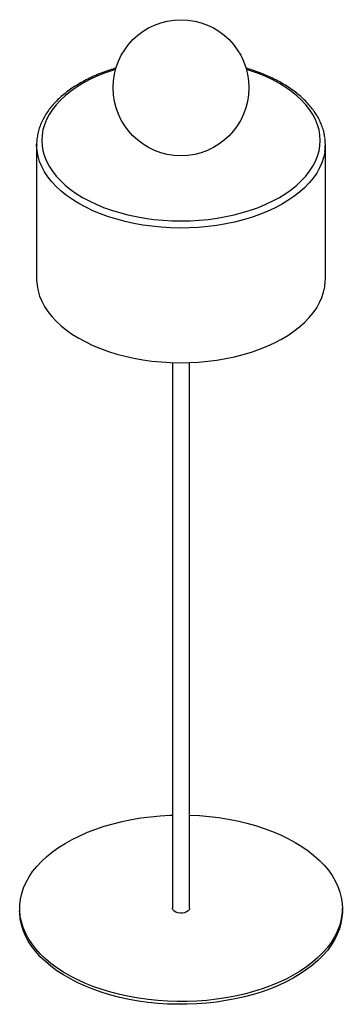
# Paper-space layout '_Isométrica' of a CAD drawing. Header units: millimetres. Extents: x -95 to 95, y -426 to 153.
import ezdxf

# ---------------------------------------------------------------- set-up
doc = ezdxf.new("R2010")
doc.units = ezdxf.units.MM

psp = doc.layouts.new('_Isométrica')

# ---------------------------------------------------------------- linework, layer by layer
at = {"color": 7, "linetype": 'Continuous', "lineweight": 25}
for p, q in [((-85, 79.2), (-85, 0)), ((-85, 78.89), (-85, 79.2)), ((85, 0), (85, 79.2)), ((-5, -48.98), (-5, -369.89)), ((5, -369.89), (5, -48.98)), ((-95, -369.89), (-95, -371.53)), ((95, -371.53), (95, -369.89))]:
    psp.add_line(p, q, dxfattribs=at)
at = {"color": 7, "linetype": 'Continuous', "lineweight": 25, "flags": 128}
for points in [[(-38.52, 123.44), (-41, 122.65), (-45.56, 121.01), (-49.92, 119.21), (-54.07, 117.24), (-57.98, 115.13), (-61.65, 112.87), (-65.05, 110.47), (-68.18, 107.95), (-71.01, 105.32), (-73.54, 102.59), (-75.76, 99.77), (-77.65, 96.87), (-79.21, 93.91), (-80.42, 90.89), (-81.3, 87.83), (-81.82, 84.75), (-82, 81.65), (-81.82, 78.56), (-81.3, 75.48), (-80.42, 72.42), (-79.21, 69.4), (-77.65, 66.44), (-75.76, 63.54), (-73.54, 60.72), (-71.01, 57.99), (-68.18, 55.35), (-65.05, 52.84), (-61.65, 50.44), (-57.98, 48.18)], [(-57.98, 48.18), (-54.07, 46.06), (-49.92, 44.1), (-45.56, 42.29), (-41, 40.66), (-36.27, 39.2), (-31.38, 37.92), (-26.36, 36.83), (-21.22, 35.93), (-16, 35.23), (-10.7, 34.72), (-5.36, 34.42), (0, 34.32), (5.36, 34.42), (10.7, 34.72), (16, 35.23), (21.22, 35.93), (26.36, 36.83), (31.38, 37.92), (36.27, 39.2), (41, 40.66), (45.56, 42.29), (49.92, 44.1), (54.07, 46.06), (57.98, 48.18), (61.65, 50.44), (65.05, 52.84), (68.18, 55.35), (71.01, 57.99), (73.54, 60.72), (75.76, 63.54), (77.65, 66.44), (79.21, 69.4), (80.42, 72.42), (81.3, 75.48), (81.82, 78.56), (82, 81.65), (81.82, 84.75), (81.3, 87.83), (80.42, 90.89), (79.21, 93.91), (77.65, 96.87), (75.76, 99.77), (73.54, 102.59), (71.01, 105.32), (68.18, 107.95), (65.05, 110.47), (61.65, 112.87), (57.98, 115.13), (54.07, 117.24), (49.92, 119.21), (45.56, 121.01), (41, 122.65), (38.52, 123.44)], [(-60.1, 44.51), (-63.87, 46.83), (-67.37, 49.28), (-70.58, 51.86), (-73.5, 54.56), (-76.11, 57.35), (-78.4, 60.24), (-80.36, 63.21), (-81.98, 66.25), (-83.26, 69.34), (-84.2, 72.47), (-84.77, 75.63), (-85, 78.81), (-85, 78.89)], [(84.72, 75.19), (84.66, 74.84), (84, 71.69), (82.98, 68.56), (81.61, 65.48), (79.9, 62.46), (77.86, 59.51), (75.48, 56.64), (72.8, 53.87), (69.8, 51.2), (66.52, 48.65), (62.95, 46.23), (59.12, 43.95), (55.05, 41.81), (50.74, 39.84), (46.22, 38.02), (41.5, 36.38), (36.61, 34.92), (31.57, 33.65), (26.4, 32.56), (21.11, 31.67), (15.74, 30.98), (10.3, 30.5), (4.82, 30.21), (-0.69, 30.14), (-6.19, 30.27), (-11.66, 30.6), (-17.09, 31.14), (-22.44, 31.88), (-27.7, 32.81), (-32.85, 33.95), (-37.85, 35.27), (-42.7, 36.78), (-47.37, 38.46), (-51.84, 40.32), (-56.09, 42.33), (-60.1, 44.51)], [(-60.1, -34.7), (-56.09, -36.87), (-51.84, -38.89), (-47.37, -40.74), (-42.7, -42.43), (-37.85, -43.94), (-32.85, -45.26), (-27.7, -46.39), (-22.44, -47.33), (-17.09, -48.07), (-11.66, -48.61), (-6.19, -48.94), (-0.69, -49.07), (4.82, -48.99), (10.3, -48.71), (15.74, -48.22), (21.11, -47.53), (26.4, -46.64), (31.57, -45.56), (36.61, -44.28), (41.5, -42.82), (46.22, -41.18), (50.74, -39.37), (55.05, -37.39), (59.12, -35.25), (62.95, -32.97), (66.52, -30.55), (69.8, -28), (72.8, -25.33), (75.48, -22.56), (77.86, -19.69), (79.9, -16.74), (81.61, -13.72), (82.98, -10.64), (84, -7.52), (84.66, -4.36), (84.97, -1.19), (85, 0)], [(-85, 0), (-85, -0.4), (-84.77, -3.57), (-84.2, -6.73), (-83.26, -9.87), (-81.98, -12.96), (-80.36, -15.99), (-78.4, -18.96), (-76.11, -21.85), (-73.5, -24.65), (-70.58, -27.34), (-67.37, -29.92), (-63.87, -32.38), (-60.1, -34.7)], [(67.18, -331.11), (71.15, -333.55), (74.85, -336.12), (78.28, -338.82), (81.41, -341.63), (84.25, -344.55), (86.77, -347.56), (88.96, -350.66), (90.83, -353.82), (92.36, -357.05), (93.54, -360.32), (94.38, -363.63), (94.86, -366.97), (95, -370.31), (94.78, -373.65), (94.2, -376.98), (93.28, -380.28), (92.01, -383.55), (90.4, -386.76), (88.45, -389.91), (86.17, -392.99), (83.57, -395.98), (80.66, -398.87), (77.45, -401.65), (73.95, -404.32), (70.18, -406.86), (66.14, -409.26), (61.86, -411.51), (57.35, -413.61), (52.63, -415.55), (47.71, -417.32), (42.61, -418.91), (37.36, -420.32), (31.96, -421.54), (26.45, -422.57), (20.84, -423.4), (15.15, -424.03), (9.4, -424.47), (3.62, -424.7), (-2.17, -424.72), (-7.96, -424.54), (-13.72, -424.16), (-19.42, -423.58), (-25.05, -422.79), (-30.59, -421.81), (-36.02, -420.64), (-41.31, -419.28), (-46.45, -417.73), (-51.42, -416.01), (-56.19, -414.11), (-60.76, -412.05), (-65.1, -409.84), (-69.19, -407.47), (-73.03, -404.97), (-76.6, -402.33), (-79.88, -399.57), (-82.87, -396.71), (-85.55, -393.74), (-87.91, -390.69), (-89.94, -387.55), (-91.64, -384.36), (-92.99, -381.1), (-94, -377.81), (-94.67, -374.49), (-94.98, -371.15), (-94.93, -367.8), (-94.53, -364.47), (-93.78, -361.15), (-92.69, -357.86), (-91.24, -354.62), (-89.46, -351.44), (-87.35, -348.33), (-84.91, -345.29), (-82.15, -342.35), (-79.09, -339.51), (-75.73, -336.78), (-72.1, -334.18), (-68.19, -331.71), (-64.03, -329.38), (-59.64, -327.2), (-55.02, -325.18), (-50.19, -323.33), (-45.18, -321.65), (-40, -320.15), (-34.68, -318.83), (-29.22, -317.71), (-23.65, -316.78), (-18, -316.04), (-12.28, -315.51), (-6.51, -315.18), (-5, -315.13)], [(5, -315.13), (5.07, -315.13), (10.84, -315.41), (16.58, -315.89), (22.25, -316.58), (27.84, -317.46), (33.32, -318.54), (38.68, -319.8), (43.9, -321.26), (48.96, -322.89), (53.83, -324.7), (58.5, -326.68), (62.95, -328.82), (67.18, -331.11)], [(5, -369.89), (5, -369.99), (4.77, -370.77), (4.18, -371.48), (3.29, -372.07), (2.15, -372.5), (0.85, -372.74), (-0.51, -372.76), (-1.83, -372.58), (-3.02, -372.19), (-3.98, -371.64), (-4.65, -370.95), (-4.97, -370.19), (-5, -369.89)], [(95, -371.53), (95, -371.94), (94.78, -375.29), (94.2, -378.62), (93.28, -381.92), (92.01, -385.18), (90.4, -388.39), (88.45, -391.54), (86.17, -394.62), (83.57, -397.61), (80.66, -400.5), (77.45, -403.29), (73.95, -405.95), (70.18, -408.49), (66.14, -410.89), (61.86, -413.15), (57.35, -415.25), (52.63, -417.18), (47.71, -418.95), (42.61, -420.54), (37.36, -421.95), (31.96, -423.17), (26.45, -424.2), (20.84, -425.03), (15.15, -425.67), (9.4, -426.1), (3.62, -426.33), (-2.17, -426.35), (-7.96, -426.18), (-13.72, -425.79), (-19.42, -425.21), (-25.05, -424.43), (-30.59, -423.45), (-36.02, -422.27), (-41.31, -420.91), (-46.45, -419.37), (-51.42, -417.64), (-56.19, -415.75), (-60.76, -413.69), (-65.1, -411.47), (-69.19, -409.1), (-73.03, -406.6), (-76.6, -403.96), (-79.88, -401.21), (-82.87, -398.34), (-85.55, -395.38), (-87.91, -392.32), (-89.94, -389.19), (-91.64, -385.99), (-92.99, -382.74), (-94, -379.44), (-94.67, -376.12), (-94.98, -372.78), (-95, -371.53)]]:
    psp.add_lwpolyline(points, dxfattribs=at)
at = {"color": 7, "linetype": 'Continuous', "lineweight": 25}
psp.add_circle((0, 112.65), 40, dxfattribs=at)
psp.add_arc((56.56, 79.2), 28.44, 351.8916, 8.25502, dxfattribs=at)
for points, knots in [([(-38.17, 124.22), (-39.51, 123.82), (-42.38, 122.94), (-46.61, 121.41), (-50.88, 119.66), (-54.95, 117.75), (-58.83, 115.69), (-62.49, 113.5), (-65.92, 111.17), (-69.1, 108.71), (-72.02, 106.14), (-74.68, 103.45), (-77.05, 100.67), (-79.13, 97.8), (-80.9, 94.86), (-82.37, 91.86), (-83.52, 88.81), (-84.35, 85.73), (-84.84, 82.64), (-85.04, 80.34), (-84.98, 79.09), (-84.97, 78.87)], [0, 0, 0, 0, 0.048395, 0.104053, 0.159745, 0.215474, 0.271237, 0.327031, 0.382845, 0.438662, 0.494454, 0.550184, 0.605808, 0.661274, 0.716523, 0.771505, 0.826185, 0.880556, 0.934646, 0.98852, 1, 1, 1, 1]), ([(84.66, 83.57), (84.53, 84.4), (84.24, 86.25), (83.42, 89.1), (82.26, 92.11), (80.79, 95.07), (79.01, 97.97), (76.94, 100.81), (74.58, 103.56), (71.93, 106.22), (69.02, 108.78), (65.84, 111.22), (62.41, 113.54), (58.76, 115.73), (54.88, 117.78), (50.8, 119.69), (46.54, 121.44), (42.31, 122.97), (39.44, 123.84), (38.11, 124.24)], [0, 0, 0, 0, 0.047177, 0.105771, 0.164579, 0.223671, 0.28308, 0.342801, 0.402802, 0.463031, 0.523434, 0.583955, 0.644549, 0.705178, 0.765815, 0.826437, 0.887036, 0.947607, 1, 1, 1, 1])]:
    psp.add_open_spline(points, degree=3, knots=knots, dxfattribs=at)

doc.saveas('drawing.dxf')
